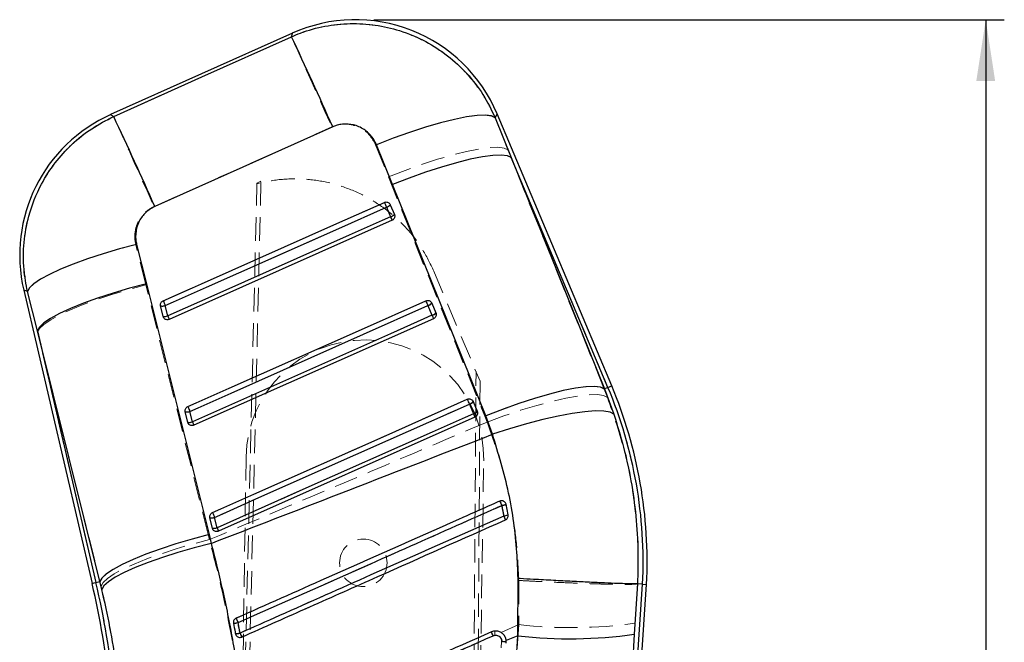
# Model space of a CAD drawing. Header units: millimetres. Extents: x 43 to 389, y 20 to 288.
# Tile 14 of 19: x 130 to 183, y 244 to 277. Entities that reach past the tile are written whole.
import ezdxf

# ---------------------------------------------------------------- set-up
doc = ezdxf.new("R2010")
doc.units = ezdxf.units.MM
doc.linetypes.add('HIDDEN', pattern=[1.905, 1.27, -0.635])
doc.layers.add('FORMATO', color=179, linetype='Continuous')
doc.styles.add('SLDTEXTSTYLE0', font='TXT', dxfattribs={"width": 0.75})
doc.dimstyles.new('SLDDIMSTYLE0', dxfattribs={"dimtxt": 3.5, "dimasz": 3.302, "dimexe": 0, "dimexo": 0.0625, "dimgap": 0.875, "dimtad": 1, "dimdec": 0, "dimlfac": 1.25, "dimrnd": 1e-09, "dimzin": 12, "dimdsep": 46, "dimtxsty": 'SLDTEXTSTYLE0', "dimsah": 1, "dimcen": 0.09, "dimadec": 0, "dimazin": 3, "dimtfac": 1, "dimtdec": 0, "dimtofl": 0, "dimtmove": 0, "dimatfit": 3, "dimfxl": 0, "dimfrac": 2, "dimtolj": 1, "dimtzin": 12, "dimarcsym": 0})

# ---------------------------------------------------------------- blocks, each defined once
blk = doc.blocks.new('_D')
at = {"layer": 'FORMATO'}
for p, q in [((149.2, 277.29), (183.149, 277.29)), ((182.149, 277.29), (182.149, 126.141)), ((146.213, 126.141), (183.149, 126.141))]:
    blk.add_line(p, q, dxfattribs=at)
for points in [[(182.149, 277.29), (181.641, 273.988), (182.657, 273.988)], [(182.149, 126.141), (182.657, 129.443), (181.641, 129.443)]]:
    blk.add_solid(points, dxfattribs=at)
at = {"layer": 'FORMATO', "insert": (177.637, 195.889), "char_height": 3.5, "attachment_point": 1, "rotation": 90, "style": 'SLDTEXTSTYLE0'}
blk.add_mtext('189', dxfattribs=at)

msp = doc.modelspace()

# ---------------------------------------------------------------- linework, layer by layer
at = {"color": 7, "linetype": 'Continuous', "lineweight": 25}
for p, q in [((144.815665, 276.566863), (135.016177, 272.17933)), ((162.001736, 257.578695), (155.833035, 272.222817)), ((155.729341, 272.010255), (156.590542, 269.865787)), ((150.200006, 268.413544), (149.333897, 270.555258)), ((156.590542, 269.865787), (161.608232, 257.412935)), ((161.801837, 257.494486), (156.590542, 269.865787)), ((155.220702, 255.963767), (150.200006, 268.413544)), ((150.080136, 267.33222), (150.299839, 266.810656)), ((149.87137, 267.198622), (150.091065, 266.677058)), ((150.299839, 266.810656), (150.308264, 266.787291)), ((150.174026, 266.494239), (138.172769, 261.159361)), ((136.414654, 265.193177), (136.941519, 263.080895)), ((136.941519, 263.080895), (140.316311, 249.574971)), ((130.334488, 262.740064), (134.016505, 246.941906)), ((131.06856, 260.546065), (130.538965, 262.657249)), ((152.312341, 262.033093), (152.532043, 261.511541)), ((137.837206, 261.324942), (137.706436, 261.886037)), ((138.089879, 261.342001), (137.959117, 261.903084)), ((152.103511, 261.89946), (152.32321, 261.377895)), ((152.532043, 261.511541), (152.540586, 261.487782)), ((137.856784, 261.271334), (137.837206, 261.324942)), ((152.406225, 261.195135), (139.501423, 255.458606)), ((134.438747, 247.040314), (131.06856, 260.546065)), ((131.06856, 260.546065), (134.227755, 246.99114)), ((161.801837, 257.494486), (161.608232, 257.412935)), ((161.608232, 257.412935), (162.114502, 256.05557)), ((154.544544, 256.733978), (154.764246, 256.212425)), ((139.165853, 255.624199), (139.035082, 256.185293)), ((139.418455, 255.641234), (139.28769, 256.202328)), ((154.335671, 256.600321), (154.555369, 256.078756)), ((154.764246, 256.212425), (154.772868, 256.188393)), ((139.185245, 255.57096), (139.165853, 255.624199)), ((154.638425, 255.89602), (140.830077, 249.757838)), ((155.586074, 254.971922), (155.220702, 255.963767)), ((156.312386, 251.205051), (156.302755, 251.239527)), ((156.420111, 250.631678), (156.312386, 251.205051)), ((140.494503, 249.923456), (140.363732, 250.484538)), ((140.747057, 249.940479), (140.61629, 250.501573)), ((140.513769, 249.870456), (140.494503, 249.923456)), ((140.316311, 249.574971), (140.432628, 249.100125)), ((156.954964, 244.127959), (156.957772, 247.209639)), ((134.227755, 246.99114), (134.438747, 247.040314)), ((134.542025, 246.622145), (134.438747, 247.040314)), ((160.756538, 200.813222), (163.882241, 246.893883)), ((160.858122, 205.515963), (163.665698, 246.906668)), ((163.39329, 246.922732), (163.21984, 244.207645)), ((163.393424, 246.922732), (163.39329, 246.922732)), ((163.665698, 246.906668), (163.393424, 246.922732)), ((163.665698, 246.906668), (163.882241, 246.893883)), ((141.741654, 244.237644), (141.759244, 244.182325)), ((142.16404, 244.098139), (142.079787, 244.060719)), ((156.954964, 244.127959), (156.320483, 243.8694)), ((163.21984, 244.207645), (160.858122, 205.515963)), ((156.071975, 243.817175), (156.069184, 243.766982)), ((156.319519, 243.735236), (156.32221, 243.785674)), ((156.32221, 243.785674), (156.320483, 243.8694))]:
    msp.add_line(p, q, dxfattribs=at)
at = {"color": 7, "linetype": 'HIDDEN', "lineweight": 18}
for p, q in [((156.414158, 270.28451), (155.725288, 272.001946)), ((137.353681, 267.230749), (146.929366, 271.51599)), ((149.285577, 270.547986), (149.977992, 268.832207)), ((156.414158, 270.28451), (161.801837, 257.494486)), ((161.598731, 257.408929), (156.414158, 270.28451)), ((141.167555, 196.830601), (142.893774, 268.461526)), ((141.405933, 196.826935), (143.113612, 268.597687)), ((142.894693, 268.499649), (143.113612, 268.597687)), ((149.977992, 268.832207), (155.16348, 255.957592)), ((150.299763, 266.810894), (150.08006, 267.332459)), ((150.092784, 266.677082), (149.873083, 267.198646)), ((150.305619, 266.795516), (150.299763, 266.810894)), ((150.174026, 266.494239), (150.092784, 266.677082)), ((136.912988, 263.011205), (136.370475, 265.189433)), ((152.388892, 263.829482), (152.420516, 263.754416)), ((152.420516, 263.754416), (154.912446, 257.838726)), ((130.537491, 262.657845), (131.083804, 260.480654)), ((140.269642, 249.570906), (136.912988, 263.011205)), ((152.531964, 261.511791), (152.312262, 262.033344)), ((137.706586, 261.885739), (137.837358, 261.324656)), ((137.960782, 261.903239), (138.09155, 261.342144)), ((152.324968, 261.377955), (152.105267, 261.899519)), ((152.537858, 261.496294), (152.531964, 261.511791)), ((137.837358, 261.324656), (137.86114, 261.26318)), ((138.172769, 261.159361), (138.09155, 261.342144)), ((134.227755, 246.99114), (131.083804, 260.480654)), ((131.083804, 260.480654), (134.439111, 247.040403)), ((154.267555, 196.629271), (154.696284, 258.351875)), ((154.912446, 257.838726), (154.505933, 196.625605)), ((161.801837, 257.494486), (161.598731, 257.408929)), ((161.77584, 256.96168), (161.598731, 257.408929)), ((154.764166, 256.212676), (154.544463, 256.73424)), ((139.035238, 256.184995), (139.16601, 255.623901)), ((139.289412, 256.202483), (139.420182, 255.641389)), ((154.557157, 256.07884), (154.337456, 256.600404)), ((154.770085, 256.197107), (154.764166, 256.212676)), ((139.16601, 255.623901), (139.189735, 255.56252)), ((155.16348, 255.957592), (155.291315, 255.630732)), ((142.312364, 253.749192), (141.437536, 196.826449)), ((154.236024, 196.629754), (155.110852, 253.552497)), ((155.975016, 251.378942), (155.99963, 251.385463)), ((140.363891, 250.48424), (140.494663, 249.923146)), ((140.61805, 250.501728), (140.748821, 249.940634)), ((140.494663, 249.923146), (140.518349, 249.861837)), ((140.335997, 249.302268), (140.269642, 249.570906)), ((134.227755, 246.99114), (134.439111, 247.040403)), ((134.439111, 247.040403), (134.498059, 246.803832)), ((156.994262, 247.106624), (157.001399, 244.726664)), ((163.665698, 246.906668), (160.88411, 205.899096)), ((163.259996, 244.804323), (163.39391, 246.922654)), ((156.046102, 244.30328), (157.001399, 244.726664)), ((141.766548, 244.167632), (141.741666, 244.237632)), ((155.718858, 244.158244), (155.615441, 244.131422))]:
    msp.add_line(p, q, dxfattribs=at)
at = {"color": 7, "linetype": 'HIDDEN', "lineweight": 18, "flags": 128}
for points in [[(144.755062, 276.369035), (139.929009, 274.208164), (135.180209, 272.081888)], [(144.815665, 276.566863), (144.80871, 276.544154), (144.755062, 276.369035)], [(144.755062, 276.369035), (144.81215, 276.242018), (144.924625, 275.991285), (145.090082, 275.622201), (145.304984, 275.142646), (145.564734, 274.562884), (145.863778, 273.895312), (146.195722, 273.154199), (146.553468, 272.355402), (146.929366, 271.516001)], [(135.180209, 272.081888), (135.034345, 272.168541), (135.016177, 272.17933)], [(135.180209, 272.081888), (135.237294, 271.954882), (135.349734, 271.704233), (135.515128, 271.335292), (135.72994, 270.85594), (135.98958, 270.276439), (136.288499, 269.609142), (136.620308, 268.868339), (136.977917, 268.069852), (137.353681, 267.230749)], [(155.725288, 272.001946), (155.520799, 272.103858), (155.187718, 272.147393), (154.733474, 272.131586), (154.168204, 272.056806), (153.504524, 271.924699), (152.757245, 271.738231), (151.943039, 271.501553), (151.080079, 271.219957), (150.187618, 270.899713), (149.285577, 270.547986)], [(155.725288, 272.001946), (155.820597, 272.197318), (155.833034, 272.222817)], [(149.977992, 268.832207), (150.876483, 269.181383), (151.765549, 269.499398), (152.625524, 269.779217), (153.437389, 270.014632), (154.183184, 270.200467), (154.846416, 270.332575), (155.412411, 270.40807), (155.868653, 270.42526), (156.205049, 270.383764), (156.414158, 270.28451)], [(149.758317, 267.456746), (149.313121, 267.258847), (147.532342, 266.467238), (140.409219, 263.300812), (137.845997, 262.161386)], [(149.873083, 267.198646), (149.85395, 267.241693), (149.834869, 267.284608), (149.816562, 267.325795), (149.799714, 267.36368), (149.784962, 267.396856), (149.772861, 267.424059), (149.763867, 267.444277), (149.758317, 267.456746)], [(149.873083, 267.198646), (149.427889, 267.000735), (147.647112, 266.209126), (140.524, 263.042677), (137.960782, 261.903239)], [(138.09155, 261.342144), (138.536745, 261.540056), (140.317523, 262.331665), (147.440636, 265.498114), (150.092784, 266.677082)], [(130.537491, 262.657845), (130.638265, 262.8528), (130.870879, 263.074827), (131.230391, 263.31923), (131.709164, 263.580799), (132.297027, 263.853991), (132.981489, 264.133001), (133.748011, 264.411903), (134.580307, 264.684761), (135.460696, 264.945781), (136.370475, 265.189433)], [(130.334488, 262.740064), (130.356891, 262.730992), (130.537491, 262.657845)], [(131.083804, 260.480654), (131.190776, 260.676265), (131.427965, 260.89865), (131.790386, 261.143112), (132.270422, 261.404526), (132.857983, 261.677397), (133.540719, 261.955989), (134.304281, 262.234438), (135.132619, 262.506902), (136.008323, 262.767661), (136.912988, 263.011205)], [(137.960782, 261.903239), (137.941649, 261.946285), (137.922568, 261.9892), (137.904259, 262.030387), (137.88741, 262.068284), (137.872655, 262.10146), (137.860551, 262.128675), (137.851552, 262.148905), (137.845997, 262.161386)], [(151.990514, 262.157643), (151.545318, 261.959732), (149.764539, 261.168134), (142.641414, 258.001709), (139.174647, 256.460631)], [(152.105267, 261.899519), (152.086134, 261.942566), (152.067053, 261.985481), (152.048745, 262.026668), (152.031899, 262.064564), (152.01715, 262.09774), (152.005052, 262.124944), (151.996061, 262.145162), (151.990514, 262.157643)], [(152.105267, 261.899519), (151.660072, 261.70162), (149.879292, 260.910011), (142.756177, 257.743562), (139.289412, 256.202483)], [(139.420182, 255.641389), (139.865377, 255.839288), (141.646156, 256.630898), (148.769272, 259.797347), (152.324968, 261.377955)], [(152.406225, 261.195135), (152.404735, 261.198485), (152.400305, 261.208463), (152.393069, 261.224747), (152.383245, 261.246848), (152.37113, 261.2741), (152.357089, 261.30569), (152.341545, 261.340666), (152.324968, 261.377955)], [(155.16348, 255.957592), (156.061863, 256.306684), (156.950807, 256.624604), (157.810653, 256.904304), (158.622388, 257.139611), (159.36806, 257.325328), (160.031182, 257.45734), (160.59709, 257.532728), (161.053265, 257.549823), (161.389626, 257.508254), (161.598731, 257.408929)], [(162.001736, 257.578695), (161.989237, 257.573426), (161.951739, 257.557631), (161.889262, 257.531309), (161.801837, 257.494486)], [(154.222711, 256.858528), (153.777517, 256.660629), (151.996736, 255.869019), (144.873611, 252.702594), (140.503297, 250.759876)], [(154.222711, 256.858528), (154.228256, 256.846059), (154.237246, 256.825829), (154.249343, 256.798625), (154.26409, 256.765437), (154.280935, 256.727553), (154.299242, 256.686366), (154.318322, 256.643451), (154.337456, 256.600404)], [(155.291315, 255.630732), (156.198698, 255.963147), (157.096396, 256.264591), (157.964461, 256.52839), (158.783607, 256.748665), (159.535626, 256.920529), (160.203818, 257.040167), (160.773329, 257.10491), (161.231507, 257.113326), (161.568172, 257.065225), (161.77584, 256.96168)], [(139.289412, 256.202483), (139.270279, 256.24553), (139.251199, 256.288445), (139.232891, 256.329632), (139.216044, 256.367529), (139.201292, 256.400705), (139.189191, 256.42792), (139.180197, 256.44815), (139.174647, 256.460631)], [(154.337456, 256.600404), (153.89226, 256.402505), (152.11148, 255.610895), (144.988361, 252.444458), (140.61805, 250.501728)], [(139.501423, 255.458606), (139.499933, 255.461955), (139.495504, 255.471921), (139.48827, 255.488205), (139.478448, 255.510307), (139.466336, 255.537558), (139.452297, 255.569136), (139.436757, 255.6041), (139.420182, 255.641389)], [(140.748821, 249.940634), (141.194016, 250.138533), (142.974795, 250.930143), (150.097915, 254.09658), (154.557157, 256.07884)], [(154.557157, 256.07884), (154.573735, 256.041551), (154.589278, 256.006575), (154.603321, 255.974996), (154.615437, 255.947733), (154.625263, 255.925632), (154.632501, 255.909348), (154.636934, 255.899382), (154.638425, 255.89602)], [(140.503297, 250.759876), (140.508844, 250.747395), (140.517836, 250.727165), (140.529934, 250.69995), (140.544684, 250.666762), (140.56153, 250.628877), (140.579837, 250.58769), (140.598916, 250.544763), (140.61805, 250.501728)], [(140.748821, 249.940634), (140.765397, 249.903345), (140.780939, 249.868381), (140.794978, 249.836791), (140.807093, 249.80954), (140.816917, 249.78745), (140.824153, 249.771166), (140.828585, 249.7612), (140.830077, 249.757838)], [(134.439111, 247.040403), (134.546119, 247.23599), (134.783381, 247.458351), (135.145906, 247.702807), (135.626074, 247.964216), (136.213789, 248.237086), (136.896695, 248.515678), (137.660435, 248.794139), (138.488951, 249.066603), (139.364826, 249.32735), (140.269642, 249.570906)], [(134.498059, 246.803832), (134.605989, 246.998602), (134.844147, 247.219455), (135.207533, 247.461754), (135.688515, 247.720403), (136.276994, 247.989977), (136.960613, 248.26482), (137.725017, 248.53915), (138.554155, 248.807204), (139.430616, 249.063373), (140.335997, 249.302268)], [(134.227755, 246.99114), (134.135366, 246.969605), (134.069342, 246.954221), (134.029716, 246.944982), (134.016505, 246.941906)]]:
    msp.add_lwpolyline(points, dxfattribs=at)
at = {"color": 7, "linetype": 'Continuous', "lineweight": 25, "flags": 128}
for points in [[(135.18079, 272.081542), (139.928211, 274.210227), (144.757001, 276.375366)], [(155.729341, 272.010255), (155.528047, 272.110033), (155.198907, 272.151876), (154.749218, 272.134829), (154.18895, 272.059286), (153.530524, 271.926928), (152.788537, 271.740687), (151.97944, 271.504689), (151.121172, 271.224165), (150.232757, 270.905328), (149.333897, 270.555258)], [(146.975678, 271.521116), (142.14543, 269.359505), (137.396566, 267.234302)], [(156.590542, 269.865787), (156.383573, 269.962383), (156.05038, 270.001793), (155.598272, 269.983137), (155.037157, 269.906819), (154.379342, 269.774521), (153.639247, 269.589138), (152.833102, 269.354749), (151.97858, 269.076479), (151.09442, 268.760431), (150.200006, 268.413544)], [(137.845665, 262.161374), (138.29085, 262.359274), (140.071592, 263.150871), (147.194559, 266.317249), (149.757975, 267.45677)], [(137.959117, 261.903084), (138.4043, 262.100995), (140.185032, 262.892604), (147.307962, 266.059077), (149.87137, 267.198622)], [(150.091065, 266.677058), (149.645882, 266.479159), (147.865149, 265.687537), (140.742219, 262.521076), (138.089879, 261.342001)], [(136.414654, 265.193177), (135.500101, 264.949465), (134.614375, 264.688134), (133.776455, 264.414776), (133.004295, 264.135254), (132.314442, 263.855565), (131.721676, 263.581681), (131.238701, 263.319493), (130.875864, 263.074601), (130.640941, 262.852264), (130.538965, 262.657249)], [(136.941519, 263.080895), (136.031799, 262.837267), (135.150485, 262.576199), (134.316273, 262.303233), (133.546858, 262.024141), (132.858562, 261.744857), (132.265984, 261.471308), (131.781697, 261.209286), (131.415971, 260.964346), (131.176566, 260.741699), (131.06856, 260.546065)], [(139.174303, 256.460619), (139.619488, 256.658519), (141.400226, 257.450104), (148.523184, 260.61647), (151.990164, 262.157643)], [(139.28769, 256.202328), (139.732873, 256.400228), (141.513606, 257.191837), (148.636537, 260.358262), (152.103511, 261.89946)], [(152.32321, 261.377895), (151.878025, 261.179996), (150.097293, 260.388398), (142.974361, 257.221973), (139.418455, 255.641234)], [(161.608232, 257.412935), (161.401279, 257.509744), (161.068202, 257.549405), (160.616306, 257.531035), (160.055483, 257.455039), (159.398026, 257.323087), (158.658335, 257.138062), (157.852618, 256.904018), (156.998523, 256.626094), (156.114764, 256.31038), (155.220702, 255.963767)], [(140.502946, 250.759864), (140.94813, 250.957763), (142.728867, 251.749349), (149.851816, 254.915703), (154.222355, 256.858528)], [(140.61629, 250.501573), (141.061473, 250.699473), (142.842206, 251.49107), (149.965137, 254.65746), (154.335671, 256.600321)], [(162.114502, 256.05557), (161.91195, 256.165099), (161.578233, 256.224478), (161.120764, 256.232393), (160.549713, 256.188679), (159.877772, 256.094289), (159.119869, 255.951333), (158.292846, 255.762995), (157.415088, 255.533445), (156.506097, 255.267787), (155.586074, 254.971922)], [(154.555369, 256.078756), (154.110187, 255.880857), (152.329455, 255.089259), (145.206523, 251.92287), (140.747057, 249.940479)], [(140.316311, 249.574971), (139.406074, 249.331367), (138.524183, 249.070287), (137.689363, 248.79731), (136.91934, 248.518205), (136.230462, 248.238915), (135.637357, 247.96536), (135.152616, 247.703356), (134.786534, 247.458458), (134.546881, 247.235871), (134.438747, 247.040314)], [(140.432628, 249.100125), (139.521393, 248.864782), (138.638461, 248.611844), (137.802542, 248.346675), (137.031346, 248.074883), (136.341211, 247.802234), (135.74676, 247.534502), (135.260589, 247.277361), (134.892996, 247.036255), (134.651772, 246.816302), (134.542025, 246.622145)]]:
    msp.add_lwpolyline(points, dxfattribs=at)
at = {"color": 8, "linetype": 'Continuous', "lineweight": 25, "flags": 128}
for points in [[(144.757001, 276.375366), (144.809356, 276.546264), (144.815665, 276.566863)], [(135.016177, 272.17933), (135.034539, 272.168422), (135.18079, 272.081542)], [(155.833034, 272.222817), (155.82195, 272.200096), (155.729341, 272.010255)], [(130.538965, 262.657249), (130.357383, 262.730789), (130.334488, 262.740064)], [(161.801837, 257.494486), (161.889262, 257.531309), (161.951739, 257.557631), (161.989237, 257.573426), (162.001736, 257.578695)], [(134.016505, 246.941906), (134.029716, 246.944982), (134.069342, 246.954221), (134.135366, 246.969605), (134.227755, 246.99114)]]:
    msp.add_lwpolyline(points, dxfattribs=at)
at = {"color": 7, "linetype": 'HIDDEN', "lineweight": 18}
msp.add_circle((148.625553, 248.051504), 1.28, dxfattribs=at)
at = {"color": 7, "linetype": 'Continuous', "lineweight": 25}
for centre, radius, start, end in [((148.200195, 269.007553), 8.2824, 22.814018, 114.2346355), ((-69.989561, 175.28946), 237.348786, 23.91895733, 25.20739241), ((138.400707, 264.620025), 8.2824, 113.9765257, 193.1927791), ((-64.134914, 178.040078), 220.387266, 23.87332315, 25.25895286), ((164.949001, 273.975654), 16.530673, 203.2254907, 204.2027666), ((149.771632, 267.58439), 0.398453, 284.4959302, 320.7375424), ((149.991309, 267.062872), 0.398502, 284.4968585, 320.7347574), ((156.753806, 269.590278), 7.271793, 203.6168989, 205.1987899), ((152.972256, 268.651551), 16.460138, 203.2221119, 204.204112), ((166.519146, 268.382154), 15.806197, 203.191275, 204.2133947), ((152.003696, 262.285427), 0.398666, 284.4996794, 320.732124), ((137.805027, 262.305881), 0.431265, 256.7847799, 290.9343474), ((152.223427, 261.763798), 0.398595, 284.4973323, 320.7379982), ((137.935767, 261.744869), 0.431339, 256.7911824, 290.9335991), ((144.642407, 264.20571), 7.150975, 203.6071926, 205.2142751), ((158.662787, 264.147318), 6.918088, 203.5979486, 205.2604626), ((139.542824, 248.118082), 24.153274, 357.1251157, 22.8428109), ((139.542824, 248.118082), 24.370185, 357.1208943, 22.8428109), ((168.279329, 262.873549), 15.289833, 203.1662284, 204.2229025), ((154.235888, 256.986292), 0.398661, 284.4949736, 320.7353463), ((139.133654, 256.605036), 0.431162, 256.7841765, 290.9318147), ((153.591558, 262.635615), 15.683999, 203.1857377, 204.2162387), ((154.455504, 256.464844), 0.398795, 284.502278, 320.7315684), ((139.264418, 256.043998), 0.431215, 256.7868532, 290.9293195), ((145.72767, 258.397362), 6.884943, 203.5977113, 205.267073), ((160.711701, 258.766654), 6.71753, 203.5864212, 205.2985315), ((185.385691, 264.223254), 32.093141, 203.5925515, 204.0620712), ((155.992904, 251.874854), 0.742095, 276.8416086, 295.5001533), ((140.462281, 250.90418), 0.431058, 256.7841535, 290.9333581), ((154.489609, 256.743493), 15.212842, 203.1617056, 204.2240571), ((156.092761, 251.457112), 0.887974, 276.0677178, 291.6322681), ((183.084185, 262.46045), 29.406868, 203.8411792, 204.282662), ((140.593084, 250.342866), 0.43084, 256.7729381, 290.9393026), ((146.892859, 252.6239), 6.706089, 203.5873663, 205.3015294), ((87.764286, 236.162074), 47.491815, 359.1200009, 13.1195083), ((87.764286, 236.162074), 47.708726, 359.1209337, 13.1195083), ((188.365841, 265.549195), 50.892833, 203.7258565, 204.0174512), ((141.630726, 245.815634), 1.011578, 270.1763233, 284.2209472), ((141.68989, 245.501065), 1.264481, 272.3461408, 283.5361132), ((203.159664, 271.380636), 66.911354, 203.90033409, 204.09809892), ((145.314955, 239.610066), 11.24923, 23.6837108, 24.8341044), ((159.777112, 268.562861), 24.597336, 263.411725, 278.045732), ((156.084727, 242.90882), 0.908444, 74.8457747, 90.8042615)]:
    msp.add_arc(centre, radius, start, end, dxfattribs=at)
at = {"color": 7, "linetype": 'HIDDEN', "lineweight": 18}
for centre, radius, start, end in [((149.778089, 267.57256), 0.385792, 284.2546639, 321.5113417), ((149.997681, 267.051168), 0.385986, 284.2640846, 321.5015448), ((152.010128, 262.273675), 0.386061, 284.2665295, 321.4996167), ((137.804861, 262.313161), 0.438575, 257.0514163, 290.8251467), ((152.229874, 261.752024), 0.385967, 284.2633284, 321.5070957), ((137.935666, 261.751849), 0.438359, 257.040409, 290.8308743), ((148.711608, 253.650843), 6.4, 359.1195083, 179.1195083), ((139.542824, 248.118082), 24.153274, 357.1251157, 22.8428109), ((154.242407, 256.974428), 0.385912, 284.2585783, 321.509213), ((139.133539, 256.612121), 0.438291, 257.0393313, 290.8325385), ((154.461999, 256.453035), 0.386106, 284.267995, 321.4994202), ((139.26431, 256.051021), 0.438286, 257.0392407, 290.8326752), ((116.713263, 233.723856), 43.048662, 23.866534, 24.2123277), ((155.961509, 252.032192), 0.898486, 277.6330726, 292.986904), ((156.073586, 251.156926), 0.2436, 11.3934847, 23.4566371), ((140.4622, 250.911113), 0.438047, 257.0308198, 290.8414986), ((156.050874, 251.697741), 1.128196, 276.883157, 289.1038385), ((131.186369, 239.413752), 27.379169, 23.5822717, 24.0637276), ((140.592958, 250.350213), 0.438233, 257.0383471, 290.8340173), ((87.764286, 236.162074), 47.708726, 359.1209337, 13.1195083), ((111.421603, 231.376277), 33.299666, 23.8412184, 24.285682), ((141.617404, 245.888834), 1.084922, 270.8688753, 283.9950092), ((159.826924, 269.246843), 24.682438, 263.4266486, 277.9951712), ((141.669816, 245.609468), 1.373716, 272.9981151, 283.3204691), ((121.723798, 235.211964), 22.196098, 23.4946007, 24.092654), ((144.630747, 239.308156), 11.996975, 23.7057834, 24.7702474), ((158.009284, 244.412621), 2.304509, 180.7751193, 186.3373506), ((156.084725, 242.913448), 0.903999, 74.76985, 90.8257785)]:
    msp.add_arc(centre, radius, start, end, dxfattribs=at)
for points, knots in [([(155.725288, 272.001946), (155.713402, 272.029784), (155.510608, 272.504765), (155.025478, 273.389305), (154.116308, 274.532779), (153.021621, 275.493205), (151.676819, 276.31682), (150.219406, 276.849143), (148.725559, 277.086532), (147.369491, 277.078329), (146.023899, 276.858488), (145.178008, 276.532186), (144.755062, 276.369035)], [0, 0, 0, 0, 0.006913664, 0.117964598, 0.229015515, 0.338921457, 0.44882699, 0.587595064, 0.690334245, 0.793073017, 0.896536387, 1, 1, 1, 1]), ([(135.180209, 272.081888), (134.731912, 271.850367), (133.881502, 271.411177), (132.798918, 270.498839), (131.862598, 269.432049), (131.122595, 268.200201), (130.607533, 266.847194), (130.334884, 265.468651), (130.286085, 264.052276), (130.453688, 263.122658), (130.537491, 262.657845)], [0, 0, 0, 0, 0.132849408, 0.252012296, 0.371175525, 0.506324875, 0.628859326, 0.751394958, 0.875696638, 1, 1, 1, 1]), ([(146.929366, 271.516001), (146.930412, 271.516467), (147.108472, 271.595712), (147.492582, 271.695777), (148.019112, 271.652335), (148.518241, 271.462501), (148.981685, 271.122078), (149.182533, 270.742649), (149.285577, 270.547986)], [0, 0, 0, 0, 0.001201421, 0.204636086, 0.408047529, 0.546677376, 0.767426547, 1, 1, 1, 1]), ([(152.420516, 263.754416), (152.222315, 264.166331), (151.825912, 264.990163), (150.981644, 266.07943), (149.977797, 267.016549), (148.829596, 267.773581), (147.569799, 268.323096), (146.236323, 268.658461), (144.866186, 268.757868), (143.743265, 268.66145), (143.09649, 268.509234), (142.893774, 268.461526)], [0, 0, 0, 0, 0.118259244, 0.236518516, 0.354778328, 0.47303804, 0.591290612, 0.709543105, 0.827782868, 0.94602259, 1, 1, 1, 1]), ([(142.893774, 268.461526), (142.89389, 268.46634), (142.894172, 268.478059), (142.8945, 268.491644), (142.894693, 268.499649)], [0, 0, 0, 0, 0.410818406, 1, 1, 1, 1]), ([(136.370475, 265.189433), (136.36919, 265.194672), (136.320571, 265.392842), (136.291585, 265.803587), (136.429052, 266.305724), (136.687512, 266.740751), (136.986943, 267.041718), (137.256855, 267.180841), (137.353681, 267.230749)], [0, 0, 0, 0, 0.006657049, 0.251811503, 0.497183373, 0.63198472, 0.867979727, 1, 1, 1, 1]), ([(163.394202, 246.92269), (163.410726, 247.596432), (163.443901, 248.949036), (163.250534, 251.3205), (162.782424, 254.035113), (162.113377, 255.980315), (161.77584, 256.96168)], [0, 0, 0, 0, 0.196932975, 0.39536232, 0.694957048, 1, 1, 1, 1]), ([(155.291315, 255.630732), (153.19876, 254.742273), (148.216195, 252.626772), (143.228805, 250.522688), (140.335997, 249.302268)], [0, 0, 0, 0, 0.419975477, 1, 1, 1, 1]), ([(155.291315, 255.630732), (155.584707, 254.801588), (156.175978, 253.13062), (156.6609, 250.821679), (156.925862, 248.803703), (156.971413, 247.673513), (156.994262, 247.106624)], [0, 0, 0, 0, 0.304329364, 0.613312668, 0.806042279, 1, 1, 1, 1]), ([(141.774451, 245.071984), (141.922399, 245.137692), (142.664028, 245.46707), (145.780375, 246.851134), (150.365956, 248.887727), (154.357841, 250.660688), (155.975016, 251.378942)], [0, 0, 0, 0, 0.031255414, 0.156675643, 0.658356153, 1, 1, 1, 1]), ([(156.080853, 251.141668), (155.932428, 251.075761), (155.190302, 250.746227), (152.073368, 249.362208), (148.213914, 247.64853), (144.222345, 245.876223), (142.605593, 245.15838), (141.879779, 244.836116)], [0, 0, 0, 0, 0.031355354, 0.156776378, 0.658460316, 0.84667155, 1, 1, 1, 1]), ([(156.186082, 250.577677), (156.165307, 250.694926), (156.131929, 250.8833), (156.094852, 251.070853), (156.080853, 251.141668)], [0, 0, 0, 0, 0.622426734, 1, 1, 1, 1]), ([(156.23684, 251.332903), (156.247302, 251.324344), (156.273467, 251.302934), (156.288208, 251.272286), (156.297056, 251.253891)], [0, 0, 0, 0, 0.399814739, 1, 1, 1, 1]), ([(141.986317, 244.272709), (142.134743, 244.338612), (142.876876, 244.668126), (145.993838, 246.05207), (149.851931, 247.765122), (153.843045, 249.537287), (155.459345, 250.25498), (156.186082, 250.577677)], [0, 0, 0, 0, 0.031358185, 0.156790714, 0.658520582, 0.846460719, 1, 1, 1, 1]), ([(142.346839, 238.232017), (142.248238, 239.155341), (142.05104, 241.001951), (141.599893, 243.78366), (141.042416, 246.563952), (140.571468, 248.389501), (140.335997, 249.302268)], [0, 0, 0, 0, 0.2468890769, 0.4937675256, 0.7468859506, 1, 1, 1, 1]), ([(149.255663, 247.247821), (149.230243, 247.23653), (149.186697, 247.217185), (146.822746, 246.167461), (144.484329, 245.128774), (142.16404, 244.098139)], [0, 0, 0, 0, 0.010753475, 0.018422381, 1, 1, 1, 1]), ([(134.498059, 246.803832), (134.652002, 246.138465), (134.959891, 244.807709), (135.302614, 242.735239), (135.55685, 240.619837), (135.634421, 239.191651), (135.673209, 238.477522)], [0, 0, 0, 0, 0.245832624, 0.491672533, 0.745823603, 1, 1, 1, 1]), ([(156.994262, 247.106624), (157.031559, 247.104592), (157.296885, 247.090137), (157.925762, 247.057068), (158.86431, 247.011292), (159.882481, 246.966833), (160.81535, 246.931784), (161.639998, 246.90683), (162.329264, 246.893101), (162.864922, 246.890857), (163.242187, 246.899686), (163.343335, 246.914998), (163.39391, 246.922654)], [0, 0, 0, 0, 0.011732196, 0.083460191, 0.198031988, 0.312603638, 0.427171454, 0.541739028, 0.656304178, 0.770869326, 0.885434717, 1, 1, 1, 1]), ([(141.741666, 244.237632), (141.711592, 244.395624), (141.675646, 244.584468), (141.639725, 244.773202), (141.633856, 244.804037)], [0, 0, 0, 0, 0.836624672, 1, 1, 1, 1]), ([(141.879779, 244.836116), (141.900211, 244.728064), (141.935714, 244.54031), (141.971237, 244.352454), (141.986317, 244.272709)], [0, 0, 0, 0, 0.575497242, 1, 1, 1, 1]), ([(157.001399, 244.726664), (156.416467, 235.58903), (155.586709, 222.626791), (154.727054, 209.665272), (154.473407, 205.84088)], [0, 0, 0, 0, 0.704942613, 1, 1, 1, 1]), ([(160.88411, 205.899096), (161.118062, 209.72609), (161.910886, 222.695162), (162.702193, 235.663067), (163.259996, 244.804323)], [0, 0, 0, 0, 0.295086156, 1, 1, 1, 1]), ([(143.11216, 238.571251), (146.479817, 240.063723), (150.682042, 241.926059), (154.884286, 243.788384), (155.718858, 244.158244)], [0, 0, 0, 0, 0.801398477, 1, 1, 1, 1]), ([(155.615441, 244.131422), (153.540408, 243.209649), (149.390346, 241.366103), (145.240237, 239.522696), (143.165183, 238.600993)], [0, 0, 0, 0, 0.50000031, 1, 1, 1, 1]), ([(156.071697, 243.817353), (156.069633, 243.856869), (156.06565, 243.93315), (156.010834, 244.034515), (155.93055, 244.109969), (155.828803, 244.157099), (155.755507, 244.157862), (155.718858, 244.158244)], [0, 0, 0, 0, 0.2124096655, 0.4100458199, 0.6070178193, 0.803503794, 1, 1, 1, 1]), ([(156.276684, 244.040311), (156.297011, 243.979115), (156.324682, 243.895807), (156.322723, 243.808794), (156.322203, 243.785697)], [0, 0, 0, 0, 0.734565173, 1, 1, 1, 1]), ([(153.923573, 203.534824), (154.282126, 210.248947), (154.99923, 223.677143), (155.714208, 237.103966), (156.071697, 243.817353)], [0, 0, 0, 0, 0.500001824, 1, 1, 1, 1])]:
    msp.add_open_spline(points, degree=3, knots=knots, dxfattribs=at)
at = {"color": 7, "linetype": 'Continuous', "lineweight": 25}
for points, knots in [([(144.757001, 276.375366), (144.917327, 276.442717), (145.498863, 276.687016), (146.554846, 276.972348), (147.914809, 277.118541), (149.272616, 277.03355), (150.64895, 276.72204), (151.970542, 276.166743), (153.188643, 275.376503), (154.22957, 274.416628), (155.108976, 273.293086), (155.522552, 272.437866), (155.729341, 272.010255)], [0, 0, 0, 0, 0.039752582, 0.144191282, 0.24862974, 0.35113855, 0.453647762, 0.569708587, 0.676652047, 0.783596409, 0.891797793, 1, 1, 1, 1]), ([(130.538965, 262.657249), (130.464201, 263.053943), (130.299964, 263.925386), (130.319434, 265.302816), (130.595404, 266.865164), (131.173194, 268.318494), (131.998167, 269.599832), (132.910105, 270.606463), (133.971484, 271.46268), (134.777687, 271.875254), (135.18079, 272.081542)], [0, 0, 0, 0, 0.106309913, 0.233537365, 0.360762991, 0.523361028, 0.642348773, 0.761337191, 0.880668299, 1, 1, 1, 1]), ([(149.333897, 270.555258), (149.332048, 270.559786), (149.254152, 270.750565), (149.033899, 271.103789), (148.624682, 271.430751), (148.159242, 271.632083), (147.656665, 271.707029), (147.226164, 271.627217), (147.010343, 271.535799), (146.975678, 271.521116)], [0, 0, 0, 0, 0.005216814, 0.219787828, 0.434651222, 0.550718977, 0.75391164, 0.960473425, 1, 1, 1, 1]), ([(149.757975, 267.45677), (149.762844, 267.458819), (149.792841, 267.471439), (149.852968, 267.482538), (149.935073, 267.470639), (150.008003, 267.432245), (150.05601, 267.381823), (150.073955, 267.344928), (150.080136, 267.33222)], [0, 0, 0, 0, 0.041060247, 0.252956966, 0.464857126, 0.676762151, 0.888663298, 1, 1, 1, 1]), ([(137.396566, 267.234302), (137.225278, 267.139819), (137.053195, 267.044896), (136.771095, 266.778561), (136.567958, 266.510879), (136.37654, 266.00862), (136.33833, 265.56937), (136.397171, 265.27935), (136.414654, 265.193177)], [0, 0, 0, 0, 0.235155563, 0.236248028, 0.472331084, 0.635245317, 0.891621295, 1, 1, 1, 1]), ([(150.308264, 266.787291), (150.31364, 266.760013), (150.324394, 266.705451), (150.304608, 266.622542), (150.260296, 266.551524), (150.210956, 266.511823), (150.180167, 266.497163), (150.174026, 266.494239)], [0, 0, 0, 0, 0.2374739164, 0.4749947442, 0.7104384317, 0.9422461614, 1, 1, 1, 1]), ([(137.706436, 261.886037), (137.704886, 261.893758), (137.698055, 261.927809), (137.701159, 261.990985), (137.73187, 262.067266), (137.782554, 262.127142), (137.826158, 262.150794), (137.845665, 262.161374)], [0, 0, 0, 0, 0.071485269, 0.3152405, 0.558969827, 0.802707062, 1, 1, 1, 1]), ([(151.990164, 262.157643), (151.995162, 262.159743), (152.025293, 262.172401), (152.085579, 262.183422), (152.167659, 262.171388), (152.240534, 262.132889), (152.288356, 262.082476), (152.306223, 262.045688), (152.312341, 262.033093)], [0, 0, 0, 0, 0.042131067, 0.254017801, 0.465899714, 0.677781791, 0.889680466, 1, 1, 1, 1]), ([(152.540586, 261.487782), (152.545915, 261.460497), (152.556575, 261.405916), (152.536643, 261.323041), (152.492215, 261.252089), (152.442908, 261.21258), (152.412241, 261.197996), (152.406225, 261.195135)], [0, 0, 0, 0, 0.237744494, 0.47557035, 0.711304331, 0.943374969, 1, 1, 1, 1]), ([(138.172769, 261.159361), (138.146985, 261.150773), (138.095421, 261.133601), (138.012789, 261.141687), (137.937856, 261.17452), (137.885489, 261.221972), (137.86432, 261.258374), (137.856784, 261.271334)], [0, 0, 0, 0, 0.217812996, 0.435575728, 0.654725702, 0.877078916, 1, 1, 1, 1]), ([(154.222355, 256.858528), (154.227441, 256.860666), (154.25766, 256.873367), (154.318063, 256.884311), (154.400131, 256.872193), (154.472948, 256.833588), (154.52066, 256.783204), (154.538471, 256.746494), (154.544544, 256.733978)], [0, 0, 0, 0, 0.042878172, 0.254758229, 0.466636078, 0.678525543, 0.890392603, 1, 1, 1, 1]), ([(139.035082, 256.185293), (139.033509, 256.193157), (139.026669, 256.227353), (139.029902, 256.290671), (139.060747, 256.366899), (139.111443, 256.426566), (139.154924, 256.450121), (139.174303, 256.460619)], [0, 0, 0, 0, 0.0727929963, 0.3165331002, 0.5602854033, 0.8040319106, 1, 1, 1, 1]), ([(154.772868, 256.188393), (154.778165, 256.161101), (154.78876, 256.106509), (154.768732, 256.02366), (154.724216, 255.952763), (154.674936, 255.913383), (154.644354, 255.89884), (154.638425, 255.89602)], [0, 0, 0, 0, 0.237942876, 0.475958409, 0.711869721, 0.944137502, 1, 1, 1, 1]), ([(162.114502, 256.05557), (162.300047, 255.466255), (162.671135, 254.287635), (163.064392, 252.449415), (163.325197, 250.569063), (163.444696, 248.71553), (163.409923, 247.499657), (163.393424, 246.922732)], [0, 0, 0, 0, 0.200733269, 0.401463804, 0.607646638, 0.813830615, 1, 1, 1, 1]), ([(139.501423, 255.458606), (139.475639, 255.450018), (139.424076, 255.432845), (139.341447, 255.440935), (139.266509, 255.473751), (139.21403, 255.521304), (139.192837, 255.557863), (139.185245, 255.57096)], [0, 0, 0, 0, 0.217559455, 0.43506957, 0.653944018, 0.87602819, 1, 1, 1, 1]), ([(140.432628, 249.100125), (142.729528, 249.988778), (147.781691, 251.94342), (152.831884, 253.903155), (155.586074, 254.971922)], [0, 0, 0, 0, 0.454636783, 1, 1, 1, 1]), ([(156.957772, 247.209639), (156.94191, 247.679155), (156.889692, 249.224867), (156.525421, 251.863292), (155.901574, 253.927818), (155.586074, 254.971922)], [0, 0, 0, 0, 0.1773847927, 0.5839745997, 1, 1, 1, 1]), ([(155.975062, 251.37862), (155.829273, 251.313869), (155.089807, 250.985443), (151.975593, 249.602406), (147.387846, 247.564894), (143.393762, 245.791076), (141.774415, 245.071906)], [0, 0, 0, 0, 0.030799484, 0.156219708, 0.657900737, 1, 1, 1, 1]), ([(156.302755, 251.239527), (156.29097, 251.264282), (156.267399, 251.313794), (156.203232, 251.367969), (156.126514, 251.398573), (156.046179, 251.403165), (155.997648, 251.386415), (155.975062, 251.37862)], [0, 0, 0, 0, 0.205312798, 0.41063504, 0.615951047, 0.821272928, 1, 1, 1, 1]), ([(141.879232, 244.835055), (144.262967, 245.892959), (148.289385, 247.679886), (153.023403, 249.780891), (155.373689, 250.82399), (156.081306, 251.138044)], [0, 0, 0, 0, 0.503530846, 0.850524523, 1, 1, 1, 1]), ([(156.081306, 251.138044), (156.095082, 251.068441), (156.132193, 250.880927), (156.16561, 250.69256), (156.186623, 250.574112)], [0, 0, 0, 0, 0.371188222, 1, 1, 1, 1]), ([(140.363732, 250.484538), (140.362143, 250.492501), (140.355298, 250.526796), (140.358616, 250.59021), (140.38955, 250.6664), (140.44026, 250.725917), (140.483654, 250.749416), (140.502946, 250.759864)], [0, 0, 0, 0, 0.073698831, 0.317415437, 0.561170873, 0.804904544, 1, 1, 1, 1]), ([(156.186623, 250.574112), (153.801952, 249.51576), (149.774011, 247.728102), (145.040414, 245.627311), (142.691492, 244.584868), (141.985852, 244.271708)], [0, 0, 0, 0, 0.503778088, 0.85092991, 1, 1, 1, 1]), ([(142.079787, 244.060719), (143.300868, 244.60305), (145.743029, 245.68771), (150.476107, 247.789869), (153.988096, 249.349709), (156.279009, 250.367213)], [0, 0, 0, 0, 0.25798843, 0.515976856, 1, 1, 1, 1]), ([(156.279009, 250.367213), (156.302941, 250.380775), (156.350802, 250.407899), (156.399969, 250.475629), (156.426503, 250.55306), (156.422195, 250.606043), (156.420111, 250.631678)], [0, 0, 0, 0, 0.2538737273, 0.507718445, 0.7618194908, 1, 1, 1, 1]), ([(140.830077, 249.757838), (140.804293, 249.749258), (140.75273, 249.732098), (140.670098, 249.740159), (140.595168, 249.773), (140.542614, 249.820614), (140.521399, 249.857271), (140.513769, 249.870456)], [0, 0, 0, 0, 0.2173839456, 0.4347264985, 0.6534411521, 0.8753501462, 1, 1, 1, 1]), ([(140.432628, 249.100125), (140.65285, 248.219852), (141.093295, 246.459294), (141.624815, 243.736393), (142.061499, 240.966416), (142.252134, 239.097183), (142.347454, 238.162548)], [0, 0, 0, 0, 0.246887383, 0.493777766, 0.746883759, 1, 1, 1, 1]), ([(163.39329, 246.922732), (163.34309, 246.920754), (163.242691, 246.916798), (162.866511, 246.924545), (162.331879, 246.942371), (161.643541, 246.970322), (160.819701, 247.007668), (159.887501, 247.052992), (158.869818, 247.105254), (157.917762, 247.156276), (157.274525, 247.191848), (156.995082, 247.207543), (156.957772, 247.209639)], [0, 0, 0, 0, 0.114058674, 0.228117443, 0.342176, 0.456234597, 0.570295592, 0.684356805, 0.798421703, 0.912486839, 0.988315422, 1, 1, 1, 1]), ([(135.678263, 238.417107), (135.642601, 239.097922), (135.57128, 240.4595), (135.333608, 242.521508), (135.003474, 244.587969), (134.69584, 245.944093), (134.542025, 246.622145)], [0, 0, 0, 0, 0.2460096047, 0.492000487, 0.7460039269, 1, 1, 1, 1]), ([(141.774415, 245.071906), (141.75175, 245.059214), (141.705097, 245.03309), (141.655131, 244.967413), (141.628049, 244.889104), (141.628538, 244.832494), (141.633682, 244.804907), (141.633839, 244.804061)], [0, 0, 0, 0, 0.237613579, 0.489099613, 0.740576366, 0.992044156, 1, 1, 1, 1]), ([(141.633839, 244.804061), (141.663516, 244.64815), (141.699447, 244.459388), (141.735397, 244.270515), (141.741654, 244.237644)], [0, 0, 0, 0, 0.825962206, 1, 1, 1, 1]), ([(141.985852, 244.271708), (141.970708, 244.35173), (141.935158, 244.53957), (141.899627, 244.7273), (141.879232, 244.835055)], [0, 0, 0, 0, 0.426010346, 1, 1, 1, 1]), ([(141.759244, 244.182325), (141.773064, 244.158503), (141.800706, 244.110858), (141.869286, 244.061827), (141.948471, 244.037372), (142.022035, 244.039288), (142.063734, 244.054762), (142.079787, 244.060719)], [0, 0, 0, 0, 0.216347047, 0.432698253, 0.648888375, 0.86483375, 1, 1, 1, 1]), ([(155.523942, 244.334656), (153.448974, 243.41266), (149.299038, 241.568667), (145.149081, 239.724766), (143.074102, 238.802815)], [0, 0, 0, 0, 0.499999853, 1, 1, 1, 1]), ([(143.165562, 238.600523), (145.240765, 239.521864), (149.391171, 241.364547), (153.541549, 243.207342), (155.616739, 244.12874)], [0, 0, 0, 0, 0.499999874, 1, 1, 1, 1]), ([(154.444539, 205.456203), (154.488174, 206.111621), (155.346356, 219.001733), (156.171642, 231.892574), (156.954964, 244.127959)], [0, 0, 0, 0, 0.050846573, 1, 1, 1, 1]), ([(156.279605, 244.033414), (156.276614, 244.040357), (156.248374, 244.105903), (156.16958, 244.219489), (156.012017, 244.33443), (155.825645, 244.389699), (155.655766, 244.383934), (155.55997, 244.348124), (155.523942, 244.334656)], [0, 0, 0, 0, 0.025175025, 0.23767152, 0.449921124, 0.661601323, 0.87273105, 1, 1, 1, 1]), ([(155.616739, 244.12874), (155.653003, 244.140629), (155.724173, 244.163961), (155.837027, 244.15087), (155.937639, 244.104448), (156.016396, 244.026627), (156.067231, 243.926917), (156.070394, 243.85376), (156.071975, 243.817175)], [0, 0, 0, 0, 0.171947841, 0.33745364, 0.503120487, 0.668815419, 0.834376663, 1, 1, 1, 1]), ([(156.320483, 243.8694), (156.317081, 243.895512), (156.309759, 243.951717), (156.29012, 244.004926), (156.279605, 244.033414)], [0, 0, 0, 0, 0.464583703, 1, 1, 1, 1])]:
    msp.add_open_spline(points, degree=3, knots=knots, dxfattribs=at)

# ---------------------------------------------------------------- dimensions: what is measured, and where the dimension line sits
at = {"layer": 'FORMATO'}
dim = msp.add_linear_dim(base=(182.148998, 126.141376), p1=(148.200195, 277.289953), p2=(145.212579, 126.141376), angle=90, dimstyle='SLDDIMSTYLE0', dxfattribs=at)
dim.commit()
dim.dimension.update_dxf_attribs({"geometry": '_D', "text_midpoint": (182.148998, 199.768616), "dimtype": 160})

doc.saveas('drawing.dxf')
